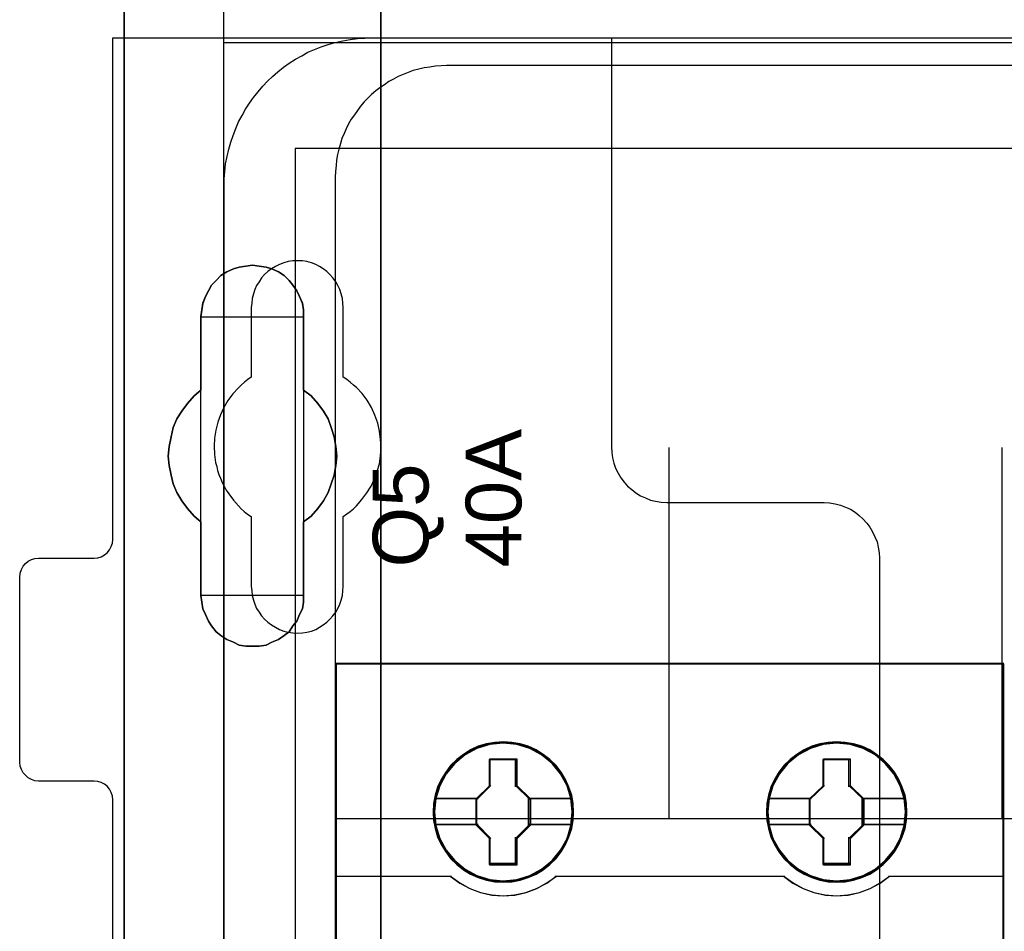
# Model space of a CAD drawing. Extents: x -558982 to 5119495, y -5290134 to 97908.
# Tile 17 of 256: x -479232 to -478702, y -24325 to -23834. Entities that reach past the tile are written whole.
import ezdxf

# ---------------------------------------------------------------- set-up
doc = ezdxf.new("R2010")
doc.units = 0
doc.header["$MEASUREMENT"] = 0
doc.layers.get('0').update_dxf_attribs({"color": 252})
for name, color, linetype in [('30', 7, 'Continuous'), ('45', 8, 'Continuous'), ('5', 7, 'Continuous'), ('50', 7, 'Continuous')]:
    doc.layers.add(name, color=color, linetype=linetype)
doc.styles.get("Standard").update_dxf_attribs({"font": 'arial.ttf', "bigfont": 'BIGFONT.SHX'})

# ---------------------------------------------------------------- blocks, each defined once
blk = doc.blocks.new('*U1040')
at = {"layer": '5', "color": 7}
for points in [[(64.443293, -420.09206), (64.443293, -743.189759)], [(50.625815, -498.747264), (50.625815, -420.09206)], [(64.444049, -743.189733), (64.444049, -420.09035), (64.392492, -418.960093), (64.289378, -418.035337), (64.186265, -417.624335), (64.083152, -417.367458), (63.980038, -417.161957), (63.876925, -417.110582), (62.330223, -416.853705), (62.330223, -416.853705), (52.689115, -416.853705), (51.19397, -417.110582), (51.090856, -417.161957), (50.987743, -417.367458), (50.88463, -417.624335), (50.781516, -418.035337), (50.626846, -418.960093), (50.626846, -420.09035), (50.626846, -498.745964), (50.626846, -523.251991), (50.626846, -648.761896)]]:
    blk.add_lwpolyline(points, dxfattribs=at)
for points in [[(50.626846, -420.092375), (50.626846, -498.747316), (50.626846, -420.092375)], [(64.441398, -743.18882), (64.441398, -420.092375), (64.441398, -743.18882)], [(56.14293, -448.090654), (56.503953, -447.936505), (56.813401, -447.833739), (57.174424, -447.782356), (57.535447, -447.730973), (57.89647, -447.782356), (58.257493, -447.833739), (58.566941, -447.936505), (58.927964, -448.090654), (59.237413, -448.296187), (59.495286, -448.553103), (59.701585, -448.810018), (59.907884, -449.118317), (60.062608, -449.426616), (60.217332, -449.786298), (60.268907, -450.14598), (60.268907, -450.505662), (60.268907, -454.462163), (60.681505, -454.770462), (61.042528, -455.181527), (61.351976, -455.592592), (61.60985, -456.003657), (61.764574, -456.466105), (61.919298, -456.979937), (62.022447, -457.493768), (62.074022, -458.007599), (62.022447, -458.521431), (61.919298, -459.035262), (61.764574, -459.49771), (61.60985, -459.960158), (61.351976, -460.422606), (61.042528, -460.833672), (60.681505, -461.244737), (60.268907, -461.553035), (60.268907, -465.509537), (60.268907, -465.869219), (60.217332, -466.2289), (60.062608, -466.537199), (59.907884, -466.896881), (59.701585, -467.153797), (59.495286, -467.462096), (59.237413, -467.667628), (58.927964, -467.873161), (58.566941, -468.02731), (58.257493, -468.18146), (57.89647, -468.232843), (57.535447, -468.232843), (57.174424, -468.232843), (56.813401, -468.18146), (56.503953, -468.02731), (56.14293, -467.873161), (55.833482, -467.667628), (55.575608, -467.462096), (55.317735, -467.153797), (55.163011, -466.896881), (55.008286, -466.537199), (54.853562, -466.2289), (54.801988, -465.869219), (54.750413, -465.509537), (54.750413, -461.553035), (54.38939, -461.244737), (54.028367, -460.833672), (53.718919, -460.422606), (53.461045, -459.960158), (53.254746, -459.49771), (53.151597, -459.035262), (53.048447, -458.521431), (52.996873, -458.007599), (53.048447, -457.493768), (53.151597, -456.979937), (53.254746, -456.466105), (53.461045, -456.003657), (53.718919, -455.592592), (54.028367, -455.181527), (54.38939, -454.770462), (54.750413, -454.462163), (54.750413, -450.505662), (54.801988, -450.14598), (54.853562, -449.786298), (55.008286, -449.426616), (55.163011, -449.118317), (55.317735, -448.810018), (55.575608, -448.553103), (55.833482, -448.296187), (56.14293, -448.090654)], [(58.927964, -448.090654), (58.566941, -447.936505), (58.257493, -447.833739), (57.89647, -447.782356), (57.535447, -447.730973), (57.174424, -447.782356), (56.813401, -447.833739), (56.503953, -447.936505), (56.14293, -448.090654), (55.833482, -448.296187), (55.575608, -448.553103), (55.317735, -448.810018), (55.163011, -449.118317), (55.008286, -449.426616), (54.853562, -449.786298), (54.801988, -450.14598), (54.750413, -450.505662), (54.750413, -454.462163), (54.38939, -454.770462), (54.028367, -455.181527), (53.718919, -455.592592), (53.461045, -456.003657), (53.254746, -456.466105), (53.151597, -456.979937), (53.048447, -457.493768), (52.996873, -458.007599), (53.048447, -458.521431), (53.151597, -459.035262), (53.254746, -459.49771), (53.461045, -459.960158), (53.718919, -460.422606), (54.028367, -460.833672), (54.38939, -461.244737), (54.750413, -461.553035), (54.750413, -465.509537), (54.801988, -465.869219), (54.853562, -466.2289), (55.008286, -466.537199), (55.163011, -466.896881), (55.317735, -467.153797), (55.575608, -467.462096), (55.833482, -467.667628), (56.14293, -467.873161), (56.503953, -468.02731), (56.813401, -468.18146), (57.174424, -468.232843), (57.535447, -468.232843), (57.89647, -468.232843), (58.257493, -468.18146), (58.566941, -468.02731), (58.927964, -467.873161), (59.237413, -467.667628), (59.495286, -467.462096), (59.701585, -467.153797), (59.907884, -466.896881), (60.062608, -466.537199), (60.217332, -466.2289), (60.268907, -465.869219), (60.268907, -465.509537), (60.268907, -461.553035), (60.681505, -461.244737), (61.042528, -460.833672), (61.351976, -460.422606), (61.60985, -459.960158), (61.764574, -459.49771), (61.919298, -459.035262), (62.022447, -458.521431), (62.074022, -458.007599), (62.022447, -457.493768), (61.919298, -456.979937), (61.764574, -456.466105), (61.60985, -456.003657), (61.351976, -455.592592), (61.042528, -455.181527), (60.681505, -454.770462), (60.268907, -454.462163), (60.268907, -450.505662), (60.268907, -450.14598), (60.217332, -449.786298), (60.062608, -449.426616), (59.907884, -449.118317), (59.701585, -448.810018), (59.495286, -448.553103), (59.237413, -448.296187), (58.927964, -448.090654)], [(58.927964, -448.090654), (58.566941, -447.936505), (58.257493, -447.833739), (57.89647, -447.782356), (57.535447, -447.730973), (57.174424, -447.782356), (56.813401, -447.833739), (56.503953, -447.936505), (56.14293, -448.090654), (55.833482, -448.296187), (55.575608, -448.553103), (55.317735, -448.810018), (55.163011, -449.118317), (55.008286, -449.426616), (54.853562, -449.786298), (54.801988, -450.14598), (54.750413, -450.505662), (54.750413, -454.462163), (54.38939, -454.770462), (54.028367, -455.181527), (53.718919, -455.592592), (53.461045, -456.003657), (53.254746, -456.466105), (53.151597, -456.979937), (53.048447, -457.493768), (52.996873, -458.007599), (53.048447, -458.521431), (53.151597, -459.035262), (53.254746, -459.49771), (53.461045, -459.960158), (53.718919, -460.422606), (54.028367, -460.833672), (54.38939, -461.244737), (54.750413, -461.553035), (54.750413, -465.509537), (54.801988, -465.869219), (54.853562, -466.2289), (55.008286, -466.537199), (55.163011, -466.896881), (55.317735, -467.153797), (55.575608, -467.462096), (55.833482, -467.667628), (56.14293, -467.873161), (56.503953, -468.02731), (56.813401, -468.18146), (57.174424, -468.232843), (57.535447, -468.232843), (57.89647, -468.232843), (58.257493, -468.18146), (58.566941, -468.02731), (58.927964, -467.873161), (59.237413, -467.667628), (59.495286, -467.462096), (59.701585, -467.153797), (59.907884, -466.896881), (60.062608, -466.537199), (60.217332, -466.2289), (60.268907, -465.869219), (60.268907, -465.509537), (60.268907, -461.553035), (60.681505, -461.244737), (61.042528, -460.833672), (61.351976, -460.422606), (61.60985, -459.960158), (61.764574, -459.49771), (61.919298, -459.035262), (62.022447, -458.521431), (62.074022, -458.007599), (62.022447, -457.493768), (61.919298, -456.979937), (61.764574, -456.466105), (61.60985, -456.003657), (61.351976, -455.592592), (61.042528, -455.181527), (60.681505, -454.770462), (60.268907, -454.462163), (60.268907, -450.505662), (60.268907, -450.14598), (60.217332, -449.786298), (60.062608, -449.426616), (59.907884, -449.118317), (59.701585, -448.810018), (59.495286, -448.553103), (59.237413, -448.296187), (58.927964, -448.090654)], [(60.268666, -450.508867), (60.268666, -450.14877), (60.217082, -449.788672), (60.062331, -449.428575), (59.90758, -449.11992), (59.701245, -448.811265), (59.49491, -448.554053), (59.236992, -448.29684), (58.927489, -448.09107), (58.566403, -447.936743), (58.256901, -447.833858), (57.895815, -447.782415), (57.534729, -447.730973), (57.173643, -447.782415), (56.812557, -447.833858), (56.503054, -447.936743), (56.141968, -448.09107), (55.832466, -448.29684), (55.574547, -448.554053), (55.316629, -448.811265), (55.161878, -449.11992), (55.007126, -449.428575), (54.852375, -449.788672), (54.800792, -450.14877), (54.749208, -450.508867), (60.268666, -450.508867)], [(54.749208, -450.506219), (54.749208, -454.462535), (54.749208, -450.506219)], [(60.266015, -454.462535), (60.266015, -450.506219), (60.266015, -454.462535)], [(54.751859, -454.459887), (54.390538, -454.768337), (54.029217, -455.179604), (53.719514, -455.590871), (53.461428, -456.002138), (53.254959, -456.464813), (53.151724, -456.978897), (53.04849, -457.492981), (52.996873, -458.007065), (53.04849, -458.521149), (53.151724, -459.035233), (53.254959, -459.497908), (53.461428, -459.960583), (53.719514, -460.423259), (54.029217, -460.834526), (54.390538, -461.245793), (54.751859, -461.554243), (54.751859, -454.459887)], [(60.266015, -461.554243), (60.679274, -461.245793), (61.040875, -460.834526), (61.350819, -460.423259), (61.609106, -459.960583), (61.764078, -459.497908), (61.91905, -459.035233), (62.022365, -458.521149), (62.074022, -458.007065), (62.022365, -457.492981), (61.91905, -456.978897), (61.764078, -456.464813), (61.609106, -456.002138), (61.350819, -455.590871), (61.040875, -455.179604), (60.679274, -454.768337), (60.266015, -454.459887), (60.266015, -461.554243)], [(54.749208, -461.551595), (54.749208, -465.507911), (54.749208, -461.551595)], [(60.266015, -465.507911), (60.266015, -461.551595), (60.266015, -465.507911)], [(54.749208, -465.507911), (54.800792, -465.867807), (54.852375, -466.227704), (55.007126, -466.536187), (55.161878, -466.896084), (55.316629, -467.153153), (55.574547, -467.461635), (55.832466, -467.667291), (56.141968, -467.872946), (56.503054, -468.027187), (56.812557, -468.181429), (57.173643, -468.232843), (57.534729, -468.232843), (57.895815, -468.232843), (58.256901, -468.181429), (58.566403, -468.027187), (58.927489, -467.872946), (59.236992, -467.667291), (59.49491, -467.461635), (59.701245, -467.153153), (59.90758, -466.896084), (60.062331, -466.536187), (60.217082, -466.227704), (60.268666, -465.867807), (60.268666, -465.507911), (54.749208, -465.507911)]]:
    blk.add_lwpolyline(points, close=True, dxfattribs=at)
at = {"layer": '50', "color": 7}
for points in [[(55.98194, -85.921426), (391.762235, -85.921426), (391.762235, -735.000783), (55.98194, -735.000783), (55.98194, -85.921426)], [(391.762235, -435.77199), (55.98194, -435.77199), (55.98194, -385.150219), (391.762235, -385.150219), (391.762235, -435.77199)], [(59.825943, -728.385739), (387.918232, -728.385739), (387.918232, -441.457538), (59.825943, -441.457538), (59.825943, -728.385739)]]:
    blk.add_lwpolyline(points, dxfattribs=at)
blk = doc.blocks.new('*U1057')
at = {"layer": '50', "color": 7}
for points in [[(56.000497, -502.523649), (56.000497, -443.506853), (56.000497, -443.086505), (56.042497, -442.687175), (56.084497, -442.287845), (56.168497, -441.888514), (56.252497, -441.489184), (56.357497, -441.110871), (56.483498, -440.753576), (56.630498, -440.375263), (56.777498, -440.017968), (56.966498, -439.68169), (57.155498, -439.345412), (57.365498, -439.009134), (57.575499, -438.71489), (57.827499, -438.39963), (58.079499, -438.105386), (58.331499, -437.832161), (58.6045, -437.579952), (58.8985, -437.327744), (59.1925, -437.075535), (59.507501, -436.865361), (59.843501, -436.655187), (60.179501, -436.466031), (60.515502, -436.276875), (60.872502, -436.129753), (61.229502, -435.982631), (61.607503, -435.856527), (61.985503, -435.75144), (62.384503, -435.667371), (62.783504, -435.583301), (63.182504, -435.541266), (63.581505, -435.520249), (64.001505, -435.499232), (383.999821, -435.499232)], [(379.969373, -436.990132), (67.968952, -436.990132), (67.674949, -437.01115), (67.359946, -437.032167), (67.065942, -437.074202), (66.771939, -437.116237), (66.477936, -437.179289), (66.183933, -437.263358), (65.91093, -437.368445), (65.637927, -437.473532), (65.364924, -437.578619), (65.112921, -437.725741), (64.860918, -437.851845), (64.629916, -438.019984), (64.377913, -438.188123), (64.167911, -438.356262), (63.936908, -438.545418), (63.726906, -438.755592), (63.537904, -438.944749), (63.348902, -439.17594), (63.1809, -439.407131), (63.012898, -439.638322), (62.844896, -439.869513), (62.697894, -440.121722), (62.571893, -440.394948), (62.466892, -440.647156), (62.340891, -440.920382), (62.25689, -441.193608), (62.172889, -441.487852), (62.109888, -441.782095), (62.046887, -442.076338), (62.025887, -442.370582), (62.004887, -442.685842), (61.983887, -443.001103), (61.983887, -577.995737)], [(379.969373, -436.990132), (67.968952, -436.990132), (67.674949, -437.011151), (67.359946, -437.03217), (67.065942, -437.074208), (66.771939, -437.116246), (66.477936, -437.179302), (66.183933, -437.263378), (65.91093, -437.368472), (65.637927, -437.473567), (65.364924, -437.578661), (65.112921, -437.725794), (64.860918, -437.851907), (64.629916, -438.020058), (64.377913, -438.188209), (64.167911, -438.35636), (63.936908, -438.54553), (63.726906, -438.755719), (63.537904, -438.944889), (63.348902, -439.176097), (63.1809, -439.407305), (63.012898, -439.638513), (62.844896, -439.869721), (62.697894, -440.121948), (62.571893, -440.395193), (62.466892, -440.64742), (62.340891, -440.920665), (62.25689, -441.193911), (62.172889, -441.488176), (62.109888, -441.78244), (62.046887, -442.076705), (62.025887, -442.370969), (62.004887, -442.686253), (61.983887, -443.001536), (61.983887, -477.51456), (386.017439, -477.51456)], [(379.969373, -436.990132), (67.968952, -436.990132), (67.674949, -437.011151), (67.359946, -437.03217), (67.065942, -437.074208), (66.771939, -437.116246), (66.477936, -437.179302), (66.183933, -437.263378), (65.91093, -437.368472), (65.637927, -437.473567), (65.364924, -437.578661), (65.112921, -437.725794), (64.860918, -437.851907), (64.629916, -438.020058), (64.377913, -438.188209), (64.167911, -438.35636), (63.936908, -438.54553), (63.726906, -438.755719), (63.537904, -438.944889), (63.348902, -439.176097), (63.1809, -439.407305), (63.012898, -439.638513), (62.844896, -439.869721), (62.697894, -440.121948), (62.571893, -440.395193), (62.466892, -440.64742), (62.340891, -440.920665), (62.25689, -441.193911), (62.172889, -441.488176), (62.109888, -441.78244), (62.046887, -442.076705), (62.025887, -442.370969), (62.004887, -442.686253), (61.983887, -443.001536), (61.983887, -477.51456), (386.017439, -477.51456)], [(79.960566, -477.55693), (79.960566, -457.544965)], [(97.87362, -477.55693), (97.87362, -457.544965)]]:
    blk.add_lwpolyline(points, dxfattribs=at)
blk = doc.blocks.new('*U1058')
at = {"layer": '30', "color": 7}
for points in [[(50.0136, -544.482416), (50.0136, -476.517071), (49.991224, -476.314459), (49.924096, -476.111846), (49.834591, -475.931746), (49.700334, -475.774158), (49.566077, -475.661595), (49.387068, -475.571545), (49.208059, -475.52652), (49.006674, -475.504007), (46.008272, -475.504007), (46.008272, -475.504007), (45.806887, -475.481495), (45.627878, -475.413957), (45.448869, -475.323907), (45.314612, -475.188832), (45.180355, -475.053757), (45.090851, -474.873656), (45.023722, -474.693556), (45.001346, -474.490943), (45.001346, -464.540403), (45.023722, -464.315277), (45.090851, -464.112664), (45.180355, -463.932564), (45.314612, -463.797489), (45.448869, -463.662414), (45.627878, -463.572364), (45.806887, -463.527338), (46.008272, -463.504826), (49.006674, -463.504826), (49.208059, -463.482313), (49.387068, -463.437288), (49.566077, -463.324726), (49.700334, -463.212163), (49.834591, -463.054575), (49.924096, -462.874475), (49.991224, -462.694375), (50.0136, -462.491762), (50.0136, -435.499232), (76.842584, -435.499232), (76.842584, -457.516491), (76.86496, -457.809154), (76.909712, -458.101817), (76.976841, -458.39448), (77.066345, -458.664631), (77.200602, -458.934781), (77.357235, -459.182419), (77.536244, -459.407544), (77.715253, -459.63267), (77.939015, -459.81277), (78.162776, -459.99287), (78.408913, -460.150458), (78.677427, -460.263021), (78.945941, -460.375583), (79.214454, -460.443121), (79.52772, -460.488146), (79.81861, -460.510659), (88.299164, -460.510659), (88.590054, -460.533171), (88.880944, -460.578196), (89.171833, -460.645734), (89.440347, -460.758297), (89.708861, -460.870859), (89.954998, -461.028447), (90.178759, -461.208547), (90.380145, -461.388648), (90.58153, -461.613773), (90.760539, -461.838898), (90.894796, -462.086536), (91.029053, -462.356687), (91.140933, -462.626837), (91.208062, -462.9195), (91.252814, -463.212163), (91.27519, -463.504826), (91.27519, -557.494662)], [(46.008272, -475.504007), (45.806887, -475.481495), (45.627878, -475.413957), (45.448869, -475.323907), (45.314612, -475.188832), (45.180355, -475.053757), (45.090851, -474.873656), (45.023722, -474.693556), (45.001346, -474.490943), (45.001346, -464.540403), (45.023722, -464.315277), (45.090851, -464.112664), (45.180355, -463.932564), (45.314612, -463.797489), (45.448869, -463.662414), (45.627878, -463.572364), (45.806887, -463.527338), (46.008272, -463.504826), (49.006674, -463.504826), (49.208059, -463.482313), (49.387068, -463.437288), (49.566077, -463.324726), (49.700334, -463.212163), (49.834591, -463.054575), (49.924096, -462.874475), (49.991224, -462.694375), (50.0136, -462.491762), (50.0136, -435.499232), (76.842584, -435.499232), (76.842584, -457.516491), (76.86496, -457.809154), (76.909712, -458.101817), (76.976841, -458.39448), (77.066345, -458.664631), (77.200602, -458.934781), (77.357235, -459.182419), (77.536244, -459.407544), (77.715253, -459.63267), (77.939015, -459.81277), (78.162776, -459.99287), (78.408913, -460.150458), (78.677427, -460.263021), (78.945941, -460.375583), (79.214454, -460.443121), (79.52772, -460.488146), (79.81861, -460.510659), (88.299164, -460.510659), (88.590054, -460.533171), (88.880944, -460.578196), (89.171833, -460.645734), (89.440347, -460.758297), (89.708861, -460.870859), (89.954998, -461.028447), (90.178759, -461.208547), (90.380145, -461.388648), (90.58153, -461.613773), (90.760539, -461.838898), (90.894796, -462.086536), (91.029053, -462.356687), (91.140933, -462.626837), (91.208062, -462.9195), (91.252814, -463.212163), (91.27519, -463.504826), (91.27519, -557.494662)], [(50.0136, -544.482416), (50.0136, -476.517071), (49.991224, -476.314459), (49.924096, -476.111846), (49.834591, -475.931746), (49.700334, -475.774158), (49.566077, -475.661595), (49.387068, -475.571545), (49.208059, -475.52652), (49.006674, -475.504007), (46.008272, -475.504007)], [(62.409659, -465.014691), (62.409659, -461.254668), (62.611125, -461.119577), (62.790205, -460.984486), (62.969286, -460.849396), (63.125981, -460.69179), (63.416987, -460.354063), (63.685608, -459.993822), (63.909458, -459.63358), (64.088539, -459.228308), (64.245234, -458.823036), (64.357159, -458.417764), (64.424315, -457.989977), (64.4467, -457.539675), (64.424315, -457.111888), (64.357159, -456.661586), (64.267619, -456.233799), (64.110924, -455.806012), (63.931843, -455.40074), (63.707993, -454.995468), (63.439372, -454.635226), (63.125981, -454.320014), (62.969286, -454.184924), (62.790205, -454.027318), (62.611125, -453.892227), (62.409659, -453.757137), (62.409659, -450.019629), (62.387274, -449.771963), (62.364889, -449.524296), (62.297734, -449.27663), (62.230579, -449.051479), (62.118653, -448.826328), (62.006728, -448.623692), (61.850032, -448.421056), (61.693337, -448.240935), (61.536642, -448.083329), (61.335176, -447.925724), (61.13371, -447.813148), (60.932245, -447.700573), (60.708394, -447.610512), (60.462159, -447.542967), (60.215923, -447.497937), (59.969687, -447.497937), (59.701066, -447.497937), (59.454831, -447.542967), (59.208595, -447.610512), (58.984745, -447.700573), (58.760894, -447.813148), (58.559428, -447.925724), (58.357963, -448.083329), (58.178882, -448.240935), (58.022187, -448.421056), (57.887876, -448.623692), (57.753566, -448.826328), (57.664026, -449.051479), (57.574486, -449.27663), (57.50733, -449.524296), (57.484945, -449.771963), (57.46256, -450.019629), (57.46256, -453.757137), (57.28348, -453.892227), (57.104399, -454.027318), (56.925319, -454.184924), (56.768623, -454.342529), (56.477618, -454.657741), (56.208997, -455.017983), (55.985146, -455.40074), (55.806066, -455.783496), (55.671755, -456.188768), (55.55983, -456.616555), (55.492675, -457.044342), (55.47029, -457.47213), (55.492675, -457.922432), (55.537445, -458.350219), (55.6046, -458.57537), (55.64937, -458.778006), (55.716525, -459.003157), (55.806066, -459.205793), (55.895606, -459.430944), (56.007531, -459.63358), (56.119457, -459.836216), (56.253767, -460.038852), (56.500003, -460.376578), (56.768623, -460.69179), (56.925319, -460.849396), (57.082014, -460.984486), (57.261095, -461.142092), (57.46256, -461.254668), (57.46256, -465.014691), (57.484945, -465.262357), (57.50733, -465.510023), (57.574486, -465.757689), (57.664026, -465.98284), (57.753566, -466.207991), (57.887876, -466.410627), (58.022187, -466.613263), (58.178882, -466.793384), (58.357963, -466.95099), (58.559428, -467.086081), (58.760894, -467.221171), (58.984745, -467.333747), (59.208595, -467.423807), (59.454831, -467.491353), (59.701066, -467.513868), (59.969687, -467.536383), (60.215923, -467.513868), (60.462159, -467.491353), (60.708394, -467.423807), (60.932245, -467.333747), (61.13371, -467.221171), (61.335176, -467.086081), (61.536642, -466.95099), (61.693337, -466.793384), (61.850032, -466.613263), (62.006728, -466.410627), (62.118653, -466.207991), (62.230579, -465.98284), (62.297734, -465.757689), (62.364889, -465.510023), (62.387274, -465.262357), (62.409659, -465.014691)]]:
    blk.add_lwpolyline(points, dxfattribs=at)
blk = doc.blocks.new('*U1059')
at = {"layer": '45', "color": 139}
for points in [[(62.013048, -469.157042), (62.013048, -551.860983)], [(62.013048, -469.157042), (97.971708, -469.157042)], [(97.902782, -469.157042), (97.902782, -551.860983)], [(70.292235, -474.339445), (71.747654, -474.339445)], [(70.292235, -475.80916), (70.292235, -474.339445)], [(71.678728, -475.80916), (71.678728, -474.339445)], [(88.234451, -474.339445), (89.692521, -474.339445)], [(88.234451, -475.80916), (88.234451, -474.339445)], [(89.623594, -475.80916), (89.623594, -474.339445)], [(69.597664, -476.497676), (70.361162, -475.740309)], [(72.45283, -476.497676), (71.678728, -475.740309)], [(87.529275, -476.497676), (88.303378, -475.740309)], [(90.402999, -476.497676), (89.623594, -475.740309)], [(67.365491, -476.428824), (69.666591, -476.428824)], [(69.597664, -477.887947), (69.597664, -476.428824)], [(72.383903, -476.428824), (74.674399, -476.428824)], [(72.383903, -477.887947), (72.383903, -476.428824)], [(85.310358, -476.428824), (87.598202, -476.428824)], [(87.529275, -477.887947), (87.529275, -476.428824)], [(90.334072, -476.428824), (92.619266, -476.428824)], [(90.334072, -477.887947), (90.334072, -476.428824)], [(67.365491, -477.819096), (69.666591, -477.819096)], [(69.597664, -477.819096), (70.361162, -478.592351)], [(72.45283, -477.819096), (71.678728, -478.592351)], [(72.383903, -477.819096), (74.674399, -477.819096)], [(85.310358, -477.819096), (87.598202, -477.819096)], [(87.529275, -477.819096), (88.303378, -478.592351)], [(90.402999, -477.819096), (89.623594, -478.592351)], [(90.334072, -477.819096), (92.619266, -477.819096)], [(70.292235, -479.982623), (70.292235, -478.5235)], [(71.678728, -479.982623), (71.678728, -478.5235)], [(88.234451, -479.982623), (88.234451, -478.5235)], [(89.623594, -479.982623), (89.623594, -478.5235)], [(70.292235, -479.913771), (71.747654, -479.913771)], [(88.234451, -479.913771), (89.692521, -479.913771)], [(62.013048, -480.618175), (68.235031, -480.618175)], [(68.166104, -480.618175), (68.682941, -480.991206), (69.22225, -481.275419), (69.795265, -481.500421), (70.413223, -481.630686), (71.025563, -481.672134), (71.632285, -481.630686), (72.239007, -481.500421), (72.81764, -481.275419), (73.368184, -480.991206), (73.873786, -480.618175)], [(68.18201, -480.623472), (68.682254, -480.984447), (69.233085, -481.280328), (69.800778, -481.505198), (70.413436, -481.635385), (71.020474, -481.682726), (71.644374, -481.635385), (72.257032, -481.505198), (72.835966, -481.280328), (73.369935, -480.984447), (73.887041, -480.623472)], [(73.804859, -480.618175), (86.177247, -480.618175)], [(86.10832, -480.618175), (86.614156, -480.991206), (87.164956, -481.275419), (87.743858, -481.500421), (88.350862, -481.630686), (88.957866, -481.672134), (89.57611, -481.630686), (90.188735, -481.500421), (90.767637, -481.275419), (91.301575, -480.991206), (91.818653, -480.618175)], [(86.121575, -480.623472), (86.627233, -480.984447), (87.166601, -481.280328), (87.745298, -481.505198), (88.357706, -481.635385), (88.964495, -481.682726), (89.58814, -481.635385), (90.200548, -481.505198), (90.768008, -481.280328), (91.312995, -480.984447), (91.818653, -480.623472)], [(91.749726, -480.618175), (97.971708, -480.618175)]]:
    blk.add_lwpolyline(points, dxfattribs=at)
at = {"layer": '45', "color": 7}
for points in [[(62.047512, -488.115454), (62.047512, -480.650102), (62.047512, -469.18882), (97.937245, -469.18882), (97.937245, -480.650102), (97.937245, -488.115454)], [(67.320423, -476.42088), (69.632127, -476.42088)], [(72.418367, -476.42088), (74.735373, -476.42088)], [(85.254686, -476.42088), (87.582296, -476.42088)], [(90.363233, -476.42088), (92.674937, -476.42088)], [(67.320423, -477.834984), (69.632127, -477.834984)], [(72.418367, -477.834984), (74.735373, -477.834984)], [(85.254686, -477.834984), (87.582296, -477.834984)], [(90.363233, -477.834984), (92.674937, -477.834984)]]:
    blk.add_lwpolyline(points, dxfattribs=at)
for points in [[(74.806951, -477.16633), (74.778937, -476.71334), (74.706101, -476.26035), (74.554827, -475.829729), (74.381142, -475.410294), (74.140224, -475.018821), (73.865689, -474.666495), (73.529524, -474.342132), (73.165346, -474.062508), (72.801167, -473.81644), (72.364153, -473.626296), (71.932742, -473.497669), (71.478919, -473.419374), (71.025097, -473.391412), (70.576877, -473.419374), (70.123054, -473.497669), (69.680437, -473.626296), (69.265834, -473.81644), (68.879245, -474.062508), (68.526272, -474.342132), (68.190107, -474.666495), (67.926778, -475.018821), (67.68586, -475.410294), (67.489763, -475.829729), (67.366503, -476.26035), (67.276859, -476.71334), (67.248845, -477.16633), (67.276859, -477.61932), (67.366503, -478.061125), (67.489763, -478.497338), (67.68586, -478.911181), (67.926778, -479.308246), (68.190107, -479.671757), (68.526272, -479.990528), (68.879245, -480.275744), (69.265834, -480.510628), (69.680437, -480.689587), (70.123054, -480.829399), (70.576877, -480.918878), (71.025097, -480.941248), (71.478919, -480.918878), (71.932742, -480.829399), (72.364153, -480.689587), (72.801167, -480.510628), (73.165346, -480.275744), (73.529524, -479.990528), (73.865689, -479.671757), (74.140224, -479.308246), (74.381142, -478.911181), (74.554827, -478.497338), (74.706101, -478.061125), (74.778937, -477.61932), (74.806951, -477.16633)], [(74.806951, -477.16633), (74.778937, -476.71334), (74.706101, -476.26035), (74.554827, -475.829729), (74.381142, -475.410294), (74.140224, -475.018821), (73.865689, -474.666495), (73.529524, -474.342132), (73.165346, -474.062508), (72.801167, -473.81644), (72.364153, -473.626296), (71.932742, -473.497669), (71.478919, -473.419374), (71.025097, -473.391412), (70.576877, -473.419374), (70.123054, -473.497669), (69.680437, -473.626296), (69.265834, -473.81644), (68.879245, -474.062508), (68.526272, -474.342132), (68.190107, -474.666495), (67.926778, -475.018821), (67.68586, -475.410294), (67.489763, -475.829729), (67.366503, -476.26035), (67.276859, -476.71334), (67.248845, -477.16633), (67.276859, -477.61932), (67.366503, -478.061125), (67.489763, -478.497338), (67.68586, -478.911181), (67.926778, -479.308246), (68.190107, -479.671757), (68.526272, -479.990528), (68.879245, -480.275744), (69.265834, -480.510628), (69.680437, -480.689587), (70.123054, -480.829399), (70.576877, -480.918878), (71.025097, -480.941248), (71.478919, -480.918878), (71.932742, -480.829399), (72.364153, -480.689587), (72.801167, -480.510628), (73.165346, -480.275744), (73.529524, -479.990528), (73.865689, -479.671757), (74.140224, -479.308246), (74.381142, -478.911181), (74.554827, -478.497338), (74.706101, -478.061125), (74.778937, -477.61932), (74.806951, -477.16633)], [(74.806951, -477.16633), (74.778937, -476.71334), (74.706101, -476.26035), (74.554827, -475.829729), (74.381142, -475.410294), (74.140224, -475.018821), (73.865689, -474.666495), (73.529524, -474.342132), (73.165346, -474.062508), (72.801167, -473.81644), (72.364153, -473.626296), (71.932742, -473.497669), (71.478919, -473.419374), (71.025097, -473.391412), (70.576877, -473.419374), (70.123054, -473.497669), (69.680437, -473.626296), (69.265834, -473.81644), (68.879245, -474.062508), (68.526272, -474.342132), (68.190107, -474.666495), (67.926778, -475.018821), (67.68586, -475.410294), (67.489763, -475.829729), (67.366503, -476.26035), (67.276859, -476.71334), (67.248845, -477.16633), (67.276859, -477.61932), (67.366503, -478.061125), (67.489763, -478.497338), (67.68586, -478.911181), (67.926778, -479.308246), (68.190107, -479.671757), (68.526272, -479.990528), (68.879245, -480.275744), (69.265834, -480.510628), (69.680437, -480.689587), (70.123054, -480.829399), (70.576877, -480.918878), (71.025097, -480.941248), (71.478919, -480.918878), (71.932742, -480.829399), (72.364153, -480.689587), (72.801167, -480.510628), (73.165346, -480.275744), (73.529524, -479.990528), (73.865689, -479.671757), (74.140224, -479.308246), (74.381142, -478.911181), (74.554827, -478.497338), (74.706101, -478.061125), (74.778937, -477.61932), (74.806951, -477.16633)], [(92.741213, -477.16633), (92.718801, -476.71334), (92.645963, -476.26035), (92.494683, -475.829729), (92.315388, -475.410294), (92.080063, -475.018821), (91.794311, -474.666495), (91.463736, -474.342132), (91.110749, -474.062508), (90.746556, -473.81644), (90.315127, -473.626296), (89.878096, -473.497669), (89.424255, -473.419374), (88.964812, -473.391412), (88.510971, -473.419374), (88.068336, -473.497669), (87.625702, -473.626296), (87.211082, -473.81644), (86.83008, -474.062508), (86.465887, -474.342132), (86.129709, -474.666495), (85.860766, -475.018821), (85.619839, -475.410294), (85.418132, -475.829729), (85.300469, -476.26035), (85.216425, -476.71334), (85.18841, -477.16633), (85.216425, -477.61932), (85.300469, -478.061125), (85.418132, -478.497338), (85.619839, -478.911181), (85.860766, -479.308246), (86.129709, -479.671757), (86.465887, -479.990528), (86.83008, -480.275744), (87.211082, -480.510628), (87.625702, -480.689587), (88.068336, -480.829399), (88.510971, -480.918878), (88.964812, -480.941248), (89.424255, -480.918878), (89.878096, -480.829399), (90.315127, -480.689587), (90.746556, -480.510628), (91.110749, -480.275744), (91.463736, -479.990528), (91.794311, -479.671757), (92.080063, -479.308246), (92.315388, -478.911181), (92.494683, -478.497338), (92.645963, -478.061125), (92.718801, -477.61932), (92.741213, -477.16633)], [(92.741213, -477.16633), (92.718801, -476.71334), (92.645963, -476.26035), (92.494683, -475.829729), (92.315388, -475.410294), (92.080063, -475.018821), (91.794311, -474.666495), (91.463736, -474.342132), (91.110749, -474.062508), (90.746556, -473.81644), (90.315127, -473.626296), (89.878096, -473.497669), (89.424255, -473.419374), (88.964812, -473.391412), (88.510971, -473.419374), (88.068336, -473.497669), (87.625702, -473.626296), (87.211082, -473.81644), (86.83008, -474.062508), (86.465887, -474.342132), (86.129709, -474.666495), (85.860766, -475.018821), (85.619839, -475.410294), (85.418132, -475.829729), (85.300469, -476.26035), (85.216425, -476.71334), (85.18841, -477.16633), (85.216425, -477.61932), (85.300469, -478.061125), (85.418132, -478.497338), (85.619839, -478.911181), (85.860766, -479.308246), (86.129709, -479.671757), (86.465887, -479.990528), (86.83008, -480.275744), (87.211082, -480.510628), (87.625702, -480.689587), (88.068336, -480.829399), (88.510971, -480.918878), (88.964812, -480.941248), (89.424255, -480.918878), (89.878096, -480.829399), (90.315127, -480.689587), (90.746556, -480.510628), (91.110749, -480.275744), (91.463736, -479.990528), (91.794311, -479.671757), (92.080063, -479.308246), (92.315388, -478.911181), (92.494683, -478.497338), (92.645963, -478.061125), (92.718801, -477.61932), (92.741213, -477.16633)], [(92.741213, -477.16633), (92.718801, -476.71334), (92.645963, -476.26035), (92.494683, -475.829729), (92.315388, -475.410294), (92.080063, -475.018821), (91.794311, -474.666495), (91.463736, -474.342132), (91.110749, -474.062508), (90.746556, -473.81644), (90.315127, -473.626296), (89.878096, -473.497669), (89.424255, -473.419374), (88.964812, -473.391412), (88.510971, -473.419374), (88.068336, -473.497669), (87.625702, -473.626296), (87.211082, -473.81644), (86.83008, -474.062508), (86.465887, -474.342132), (86.129709, -474.666495), (85.860766, -475.018821), (85.619839, -475.410294), (85.418132, -475.829729), (85.300469, -476.26035), (85.216425, -476.71334), (85.18841, -477.16633), (85.216425, -477.61932), (85.300469, -478.061125), (85.418132, -478.497338), (85.619839, -478.911181), (85.860766, -479.308246), (86.129709, -479.671757), (86.465887, -479.990528), (86.83008, -480.275744), (87.211082, -480.510628), (87.625702, -480.689587), (88.068336, -480.829399), (88.510971, -480.918878), (88.964812, -480.941248), (89.424255, -480.918878), (89.878096, -480.829399), (90.315127, -480.689587), (90.746556, -480.510628), (91.110749, -480.275744), (91.463736, -479.990528), (91.794311, -479.671757), (92.080063, -479.308246), (92.315388, -478.911181), (92.494683, -478.497338), (92.645963, -478.061125), (92.718801, -477.61932), (92.741213, -477.16633)], [(70.308446, -474.299723), (71.759115, -474.299723), (71.759115, -475.73591), (72.487294, -476.448393), (72.487294, -477.87897), (71.759115, -478.602674), (71.759115, -480.027641), (70.308446, -480.027641), (70.308446, -478.602674), (69.5632, -477.87897), (69.5632, -476.448393), (70.308446, -475.73591), (70.308446, -474.299723)], [(70.308446, -474.299723), (71.759115, -474.299723), (71.759115, -475.73591), (72.487294, -476.448393), (72.487294, -477.87897), (71.759115, -478.602674), (71.759115, -480.027641), (70.308446, -480.027641), (70.308446, -478.602674), (69.5632, -477.87897), (69.5632, -476.448393), (70.308446, -475.73591), (70.308446, -474.299723)], [(70.308446, -474.299723), (71.759115, -474.299723), (71.759115, -474.299723), (71.759115, -475.73591), (71.759115, -475.73591), (72.487294, -476.448393), (72.487294, -476.448393), (72.487294, -477.87897), (72.487294, -477.87897), (71.759115, -478.602674), (71.759115, -478.602674), (71.759115, -480.027641), (71.759115, -480.027641), (70.308446, -480.027641), (70.308446, -480.027641), (70.308446, -478.602674), (70.308446, -478.602674), (69.5632, -477.87897), (69.5632, -477.87897), (69.5632, -476.448393), (69.5632, -476.448393), (70.308446, -475.73591), (70.308446, -475.73591), (70.308446, -474.299723), (70.308446, -474.299723)], [(70.325342, -474.3315), (71.741816, -474.3315), (71.741816, -475.751088), (72.45283, -476.455337), (72.45283, -477.869379), (71.741816, -478.584718), (71.741816, -479.993215), (70.325342, -479.993215), (70.325342, -478.584718), (69.597664, -477.869379), (69.597664, -476.455337), (70.325342, -475.751088), (70.325342, -474.3315)], [(88.252352, -474.299723), (89.701895, -474.299723), (89.701895, -475.73591), (90.429509, -476.448393), (90.429509, -477.87897), (89.701895, -478.602674), (89.701895, -480.027641), (88.252352, -480.027641), (88.252352, -478.602674), (87.513369, -477.87897), (87.513369, -476.448393), (88.252352, -475.73591), (88.252352, -474.299723)], [(88.252352, -474.299723), (89.701895, -474.299723), (89.701895, -475.73591), (90.429509, -476.448393), (90.429509, -477.87897), (89.701895, -478.602674), (89.701895, -480.027641), (88.252352, -480.027641), (88.252352, -478.602674), (87.513369, -477.87897), (87.513369, -476.448393), (88.252352, -475.73591), (88.252352, -474.299723)], [(88.252352, -474.299723), (89.701895, -474.299723), (89.701895, -474.299723), (89.701895, -475.73591), (89.701895, -475.73591), (90.429509, -476.448393), (90.429509, -476.448393), (90.429509, -477.87897), (90.429509, -477.87897), (89.701895, -478.602674), (89.701895, -478.602674), (89.701895, -480.027641), (89.701895, -480.027641), (88.252352, -480.027641), (88.252352, -480.027641), (88.252352, -478.602674), (88.252352, -478.602674), (87.513369, -477.87897), (87.513369, -477.87897), (87.513369, -476.448393), (87.513369, -476.448393), (88.252352, -475.73591), (88.252352, -475.73591), (88.252352, -474.299723), (88.252352, -474.299723)], [(88.27002, -474.3315), (89.68662, -474.3315), (89.68662, -475.751088), (90.397697, -476.455337), (90.397697, -477.869379), (89.68662, -478.584718), (89.68662, -479.993215), (88.27002, -479.993215), (88.27002, -478.584718), (87.547833, -477.869379), (87.547833, -476.455337), (88.27002, -475.751088), (88.27002, -474.3315)]]:
    blk.add_lwpolyline(points, close=True, dxfattribs=at)
at = {"layer": '45', "color": 139}
for points in [[(74.775138, -477.165006), (74.74737, -476.715988), (74.675173, -476.26697), (74.525225, -475.840126), (74.353063, -475.424368), (74.114258, -475.036328), (73.842131, -474.687092), (73.508914, -474.365573), (73.147928, -474.088401), (72.786943, -473.84449), (72.353761, -473.656014), (71.926133, -473.528515), (71.47629, -473.450907), (71.026447, -473.42319), (70.582157, -473.450907), (70.132314, -473.528515), (69.693579, -473.656014), (69.282611, -473.84449), (68.899411, -474.088401), (68.549534, -474.365573), (68.216316, -474.687092), (67.955296, -475.036328), (67.716491, -475.424368), (67.522114, -475.840126), (67.399935, -476.26697), (67.311077, -476.715988), (67.283309, -477.165006), (67.311077, -477.614024), (67.399935, -478.051955), (67.522114, -478.484343), (67.716491, -478.894557), (67.955296, -479.28814), (68.216316, -479.648463), (68.549534, -479.964439), (68.899411, -480.247154), (69.282611, -480.479978), (69.693579, -480.657368), (70.132314, -480.795954), (70.582157, -480.884649), (71.026447, -480.906822), (71.47629, -480.884649), (71.926133, -480.795954), (72.353761, -480.657368), (72.786943, -480.479978), (73.147928, -480.247154), (73.508914, -479.964439), (73.842131, -479.648463), (74.114258, -479.28814), (74.353063, -478.894557), (74.525225, -478.484343), (74.675173, -478.051955), (74.74737, -477.614024), (74.775138, -477.165006)], [(74.751279, -477.16633), (74.717659, -476.623815), (74.59999, -476.109264), (74.415082, -475.611492), (74.151728, -475.15287), (73.849151, -474.7334), (73.468127, -474.358673), (73.025468, -474.034282), (72.571602, -473.788192), (72.067307, -473.598032), (71.551805, -473.486173), (71.025096, -473.447023), (70.487181, -473.486173), (69.971679, -473.598032), (69.472987, -473.788192), (69.007915, -474.034282), (68.582065, -474.358673), (68.217852, -474.7334), (67.898465, -475.15287), (67.640714, -475.611492), (67.455806, -476.109264), (67.338137, -476.623815), (67.304517, -477.16633), (67.338137, -477.686474), (67.455806, -478.21221), (67.640714, -478.704389), (67.898465, -479.168604), (68.217852, -479.588074), (68.582065, -479.973988), (69.007915, -480.287192), (69.472987, -480.550061), (69.971679, -480.734628), (70.487181, -480.846487), (71.025096, -480.885637), (71.551805, -480.846487), (72.067307, -480.734628), (72.571602, -480.550061), (73.025468, -480.287192), (73.468127, -479.973988), (73.849151, -479.588074), (74.151728, -479.168604), (74.415082, -478.704389), (74.59999, -478.21221), (74.717659, -477.686474), (74.751279, -477.16633)], [(74.735373, -477.160885), (74.662509, -476.439192), (74.460734, -475.751067), (74.107626, -475.107698), (73.653631, -474.548247), (73.087539, -474.089497), (72.448583, -473.742637), (71.747973, -473.524451), (71.024944, -473.462912), (70.301915, -473.524451), (69.60691, -473.742637), (68.967954, -474.089497), (68.413072, -474.548247), (67.947867, -475.107698), (67.605969, -475.751067), (67.392984, -476.439192), (67.325725, -477.160885), (67.392984, -477.882577), (67.605969, -478.581891), (67.947867, -479.214071), (68.413072, -479.779117), (68.967954, -480.243461), (69.60691, -480.584727), (70.301915, -480.791723), (71.024944, -480.864452), (71.747973, -480.791723), (72.448583, -480.584727), (73.087539, -480.243461), (73.653631, -479.779117), (74.107626, -479.214071), (74.460734, -478.581891), (74.662509, -477.882577), (74.735373, -477.160885)], [(92.70675, -477.165006), (92.684535, -476.715988), (92.612335, -476.26697), (92.462382, -475.840126), (92.284661, -475.424368), (92.051401, -475.036328), (91.768157, -474.687092), (91.440483, -474.365573), (91.090593, -474.088401), (90.729596, -473.84449), (90.301953, -473.656014), (89.868756, -473.528515), (89.418898, -473.450907), (88.963486, -473.42319), (88.513628, -473.450907), (88.074878, -473.528515), (87.636127, -473.656014), (87.225146, -473.84449), (86.847487, -474.088401), (86.48649, -474.365573), (86.153261, -474.687092), (85.886679, -475.036328), (85.647865, -475.424368), (85.447928, -475.840126), (85.331299, -476.26697), (85.247991, -476.715988), (85.220222, -477.165006), (85.247991, -477.614024), (85.331299, -478.051955), (85.447928, -478.484343), (85.647865, -478.894557), (85.886679, -479.28814), (86.153261, -479.648463), (86.48649, -479.964439), (86.847487, -480.247154), (87.225146, -480.479978), (87.636127, -480.657368), (88.074878, -480.795954), (88.513628, -480.884649), (88.963486, -480.906822), (89.418898, -480.884649), (89.868756, -480.795954), (90.301953, -480.657368), (90.729596, -480.479978), (91.090593, -480.247154), (91.440483, -479.964439), (91.768157, -479.648463), (92.051401, -479.28814), (92.284661, -478.894557), (92.462382, -478.484343), (92.612335, -478.051955), (92.684535, -477.614024), (92.70675, -477.165006)], [(92.680239, -477.16633), (92.646616, -476.623815), (92.528932, -476.109264), (92.344002, -475.611492), (92.097427, -475.15287), (91.766793, -474.7334), (91.402536, -474.358673), (90.976635, -474.034282), (90.51711, -473.788192), (90.018357, -473.598032), (89.497188, -473.486173), (88.959208, -473.447023), (88.432435, -473.486173), (87.91687, -473.598032), (87.412514, -473.788192), (86.958593, -474.034282), (86.527088, -474.358673), (86.151622, -474.7334), (85.832196, -475.15287), (85.585622, -475.611492), (85.389483, -476.109264), (85.283008, -476.623815), (85.249384, -477.16633), (85.283008, -477.686474), (85.389483, -478.21221), (85.585622, -478.704389), (85.832196, -479.168604), (86.151622, -479.588074), (86.527088, -479.973988), (86.958593, -480.287192), (87.412514, -480.550061), (87.91687, -480.734628), (88.432435, -480.846487), (88.959208, -480.885637), (89.497188, -480.846487), (90.018357, -480.734628), (90.51711, -480.550061), (90.976635, -480.287192), (91.402536, -479.973988), (91.766793, -479.588074), (92.097427, -479.168604), (92.344002, -478.704389), (92.528932, -478.21221), (92.646616, -477.686474), (92.680239, -477.16633)], [(92.674937, -477.160885), (92.602074, -476.439192), (92.389089, -475.751067), (92.041586, -475.107698), (91.581986, -474.548247), (91.032708, -474.089497), (90.393752, -473.742637), (89.693143, -473.524451), (88.964509, -473.462912), (88.247085, -473.524451), (87.55208, -473.742637), (86.913124, -474.089497), (86.347031, -474.548247), (85.887431, -475.107698), (85.539929, -475.751067), (85.326944, -476.439192), (85.26529, -477.160885), (85.326944, -477.882577), (85.539929, -478.581891), (85.887431, -479.214071), (86.347031, -479.779117), (86.913124, -480.243461), (87.55208, -480.584727), (88.247085, -480.791723), (88.964509, -480.864452), (89.693143, -480.791723), (90.393752, -480.584727), (91.032708, -480.243461), (91.581986, -479.779117), (92.041586, -479.214071), (92.389089, -478.581891), (92.602074, -477.882577), (92.674937, -477.160885)]]:
    blk.add_lwpolyline(points, close=True, dxfattribs=at)

msp = doc.modelspace()

# ---------------------------------------------------------------- block references
at = {"xscale": 10, "yscale": 10, "zscale": 10}
for name in ['*U1040', '*U1058', '*U1057']:
    msp.add_blockref(name, (-479682.25, -19489.05), dxfattribs=at)
ref = msp.add_blockref('*U1059', (-479682.25, -19489.05), dxfattribs=dict(xscale=10, yscale=10, zscale=10))
ref.add_attrib('Oznaczenie', 'Q5', (-479012.25, -24129.05), dxfattribs={"height": 30, "rotation": 90, "flags": 2})
ref.add_attrib('Pr¹d znamionowy', '40A', (-478962.25, -24129.05), dxfattribs={"height": 30, "rotation": 90, "flags": 2})

doc.saveas('drawing.dxf')
